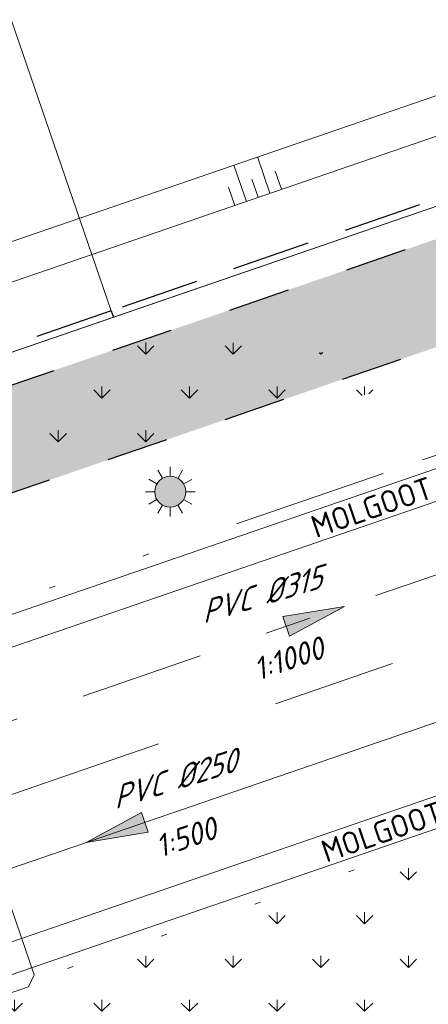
# Model space of a CAD drawing. Header units: metres. Extents: x 264570 to 266133, y 576109 to 577454.
# Tile 85 of 128: x 265451.43 to 265458.03, y 576892.1 to 576907.99. Entities that reach past the tile are written whole.
import ezdxf
from ezdxf.enums import TextEntityAlignment as Align

# ---------------------------------------------------------------- set-up
doc = ezdxf.new("R2010")
doc.units = ezdxf.units.M
for name, pattern in [('AM-AS', [16, 10, -2, 2, -2]), ('B-WE-RI-HWA_PVC_160-G', [10, 5.5, -4.5]), ('B-WE-RI-HWA_PVC_315-G', [10, 2, -1.125, 0.75, -1.125, 2, -1.125, 0.75, -1.125]), ('B-WE-VH-KANTOPSLUITING_TROTTOIRBAND_RWS_[AFMETINGEN1]-G', [10, 2.5, -1.5, 0, -1.5, 0, -1.5, 0, -1.5, 0, -1.5]), ('DASHED', [19.049999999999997, 12.7, -6.35]), ('NLCS-HIDDEN', [4, 2, -2])]:
    doc.linetypes.add(name, pattern=pattern)
for name, color, linetype, lineweight in [('B-WE-AM-AS-WEG-GD', 252, 'AM-AS', 18), ('B-WE-GR-GRAS_BERMKRUIDENMENGSEL-A', 252, 'Continuous', 18), ('B-WE-GW-TALUDARCERING_KORT-G', 252, 'Continuous', 15), ('B-WE-GW-TALUDARCERING_LANG-G', 252, 'Continuous', 15), ('B-WE-KG-GRENS_KADASTRAAL-G', 252, 'KG-KADASTRAAL', 18), ('B-WE-KL-ET_LS_OV_LICHTMAST-S', 252, 'Continuous', 15), ('B-WE-KL-TRACE-A', 252, 'Continuous', 13), ('B-WE-KL-TRACE-GD', 252, 'NLCS-HIDDEN', 25), ('B-WE-OG-TOPOGRAFIE-G', 252, 'Continuous', 15), ('B-WE-RI-DWA_PVC_250-G', 252, 'B-WE-RI-DWA_PVC_250-G', 18), ('B-WE-RI-HWA_PVC_160-G', 252, 'B-WE-RI-HWA_PVC_160-G', 18), ('B-WE-RI-HWA_PVC_315-G', 252, 'B-WE-RI-HWA_PVC_315-G', 18), ('B-WE-VH-KANTOPSLUITING_TROTTOIRBAND_RWS_11-22X25-G', 252, 'B-WE-VH-KANTOPSLUITING_TROTTOIRBAND_RWS_[AFMETINGEN1]-G', 18), ('B-XX-AL-T25', 252, 'Continuous', 9), ('T-WE-GR-TOEKOMSTIG-G', 3, 'DASHED', 25)]:
    doc.layers.add(name, color=color, linetype=linetype, lineweight=lineweight)
doc.layers.add('X-XX-RI-T18-200', color=7, linetype='Continuous', lineweight=18, true_color=0x656565)
doc.styles.add('NLCS-ISO', font='NLCS-ISO.ttf')
doc.styles.add('NLCS-ISO Standaard', font='NLCS-ISO.ttf')
doc.styles.add('NLCS-ISO-ANNOTATIVE-T25 BESTAAND', font='NLCS-ISO.ttf', dxfattribs={"height": 2.5})
doc.styles.add('NLCS-ISO-ANNOTATIVE-T25-BOB', font='NLCS-ISO.ttf', dxfattribs={"oblique": 30, "height": 2.5})
doc.styles.get("Standard").update_dxf_attribs({"font": 'arial.ttf'})
doc.linetypes.add('B-WE-RI-DWA_PVC_250-G', pattern='A,6,-5.5,["O   O   O",NLCS-ISO,S=0.5,R=0,X=-2.5,Y=-0.2],-3.5,5', length=20)
doc.linetypes.add('KG-KADASTRAAL', pattern='A,5.5,-2,["K",Standard,S=1.8,R=0,X=0,Y=-0.9],-2,5.5,-2,[5,NLCS.shx,S=0.75,R=0,X=0,Y=0],-2', length=19)

# ---------------------------------------------------------------- blocks, each defined once
blk = doc.blocks.new('N-SKL-ET_LS_OV_LICHTMAST_TYPE6-SO')
h = blk.add_hatch(color=255)
h.dxf.hatch_style = 1
h.paths.add_polyline_path([(-1.25, 0, 1), (1.25, 0, 1)])
at = {"flags": 128}
for points in [[(-0.625, 1.082531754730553), (-1, 1.732050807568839)], [(0, 1.25), (0, 2)], [(0.625, 1.082531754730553), (1, 1.732050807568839)], [(-1.082531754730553, 0.625), (-1.732050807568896, 1)], [(1.082531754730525, 0.625), (1.732050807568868, 1)], [(-1.25, 0), (-2, 0)], [(2, 0), (1.25, 0)], [(-1.732050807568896, -1), (-1.082531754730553, -0.625)], [(1.732050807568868, -1), (1.082531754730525, -0.625)], [(-1, -1.732050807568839), (-0.625, -1.082531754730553)], [(0, -2), (0, -1.25)], [(0.9999999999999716, -1.732050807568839), (0.625, -1.082531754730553)]]:
    blk.add_lwpolyline(points, dxfattribs=at)
blk.add_circle((0, 0), 1.25)
at = {"lineweight": 30, "flags": 104}
blk.add_attdef('01', text='', height=1.8, dxfattribs=at).set_placement((2.706316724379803, 1.091518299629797), align=Align.TOP_LEFT)
blk = doc.blocks.new('*U43')
at = {"ltscale": 0.5}
blk.add_hatch(color=256, dxfattribs=at).paths.add_polyline_path([(-3.333333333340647, 6.821210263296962e-13), (1.666666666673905, 0.8333333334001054), (1.666666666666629, -0.8333333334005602)])
blk.add_lwpolyline([(-3.333333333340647, 6.821210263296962e-13), (1.666666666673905, 0.8333333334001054), (1.666666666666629, -0.8333333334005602)], close=True)

msp = doc.modelspace()

# ---------------------------------------------------------------- hatches: boundary and pattern name
at = {"layer": 'B-WE-GR-GRAS_BERMKRUIDENMENGSEL-A'}
h = msp.add_hatch(dxfattribs=at)
h.set_pattern_fill('AGR-KRUIDEN', color=256, scale=0.4999999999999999, pattern_type=2)
h.set_pattern_definition([(90, (214669.059932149, 555914.2474301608), (-0.7071067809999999, 0.7071067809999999), [0.1875, -1.226713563]), (45, (214669.059932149, 555914.2474301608), (-0.7071067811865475, 0.7071067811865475), [0.1875, -0.8125]), (135, (214669.059932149, 555914.2474301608), (-0.7071067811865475, -0.7071067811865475), [0.1875, -0.8124999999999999])])
edge = h.paths.add_edge_path()
edge.add_arc((265460.0762962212, 576897.2410942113), 9.225904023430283, 144.3250131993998, 159.3311834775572, ccw=False)
edge.add_arc((265453.6805060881, 576901.8327030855), 1.352594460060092, 60.92824284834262, 144.3250131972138, ccw=False)
edge.add_arc((265455.9413781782, 576905.8994045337), 3.300318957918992, 240.9282428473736, 276.0851694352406)
edge.add_arc((265456.5097032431, 576900.5683939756), 2.060899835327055, 50.036391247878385, 96.08516943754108, ccw=False)
edge.add_line((265457.8334211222, 576902.1479759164), (265451.4442057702, 576900.4975216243))
at = {"layer": 'B-WE-KL-TRACE-A'}
h = msp.add_hatch(dxfattribs=at)
h.set_pattern_fill('DOTS', color=256, scale=0.5)
h.set_pattern_definition([(0, (265213.5037215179, 576754.347448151), (0.079375, 0.15875), [0, -0.15875])])
h.paths.add_polyline_path([(265408.4043004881, 576917.8228595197), (265412.2347218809, 576919.1382955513), (265412.770640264, 576917.5777535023), (265421.5918347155, 576891.8912958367), (265492.0053835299, 576916.072582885), (265492.5413019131, 576914.5120408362), (265549.4146078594, 576748.9025223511), (265547.8123746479, 576748.4880045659), (265490.9807598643, 576913.976122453), (265428.5590779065, 576892.5393871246), (265483.7503636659, 576731.8277473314), (265482.1503794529, 576731.4066806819), (265435.7314120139, 576866.5741853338), (265428.2636958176, 576864.0095825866), (265427.7310154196, 576865.560663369), (265435.1987416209, 576868.1252695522), (265426.9985358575, 576892.0034687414), (265420.5672110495, 576889.7948354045), (265411.1628090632, 576917.0255951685), (265408.9402188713, 576916.2623174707)])

# ---------------------------------------------------------------- linework, layer by layer
at = {"layer": 'B-WE-AM-AS-WEG-GD', "flags": 128}
msp.add_lwpolyline([(265555.7860713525, 576744.5120465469), (265498.3859794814, 576911.6555142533), (265424.1420092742, 576886.1587911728)], dxfattribs=at)
at = {"layer": 'B-WE-GW-TALUDARCERING_KORT-G', "flags": 128}
for points in [[(265455.663525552, 576905.2538480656), (265455.5628398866, 576905.5470359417)], [(265455.2852121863, 576905.1239288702), (265455.1845265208, 576905.4171167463)], [(265454.9068988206, 576904.9940096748), (265454.8062131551, 576905.2871975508)]]:
    msp.add_lwpolyline(points, dxfattribs=at)
at = {"layer": 'B-WE-GW-TALUDARCERING_LANG-G', "flags": 128}
for points in [[(265455.4743688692, 576905.1888884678), (265455.272997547, 576905.7752641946)], [(265455.0960555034, 576905.0589692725), (265454.8946841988, 576905.6453449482)]]:
    msp.add_lwpolyline(points, dxfattribs=at)
at = {"layer": 'B-WE-KG-GRENS_KADASTRAAL-G', "ltscale": 0.5}
for p, q in [((265442.6206760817, 576933.2594487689), (265452.9119820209, 576903.2921698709)), ((265452.9477098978, 576903.1881337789), (265463.7485563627, 576906.8973403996)), ((265442.9224121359, 576899.7452646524), (265452.9477098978, 576903.1881337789))]:
    msp.add_line(p, q, dxfattribs=at)
at = {"layer": 'B-WE-KL-TRACE-GD', "ltscale": 0.5, "flags": 128}
msp.add_lwpolyline([(265408.4043004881, 576917.8228595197), (265412.2347218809, 576919.1382955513), (265412.770640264, 576917.5777535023), (265421.5918347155, 576891.8912958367), (265492.0053835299, 576916.072582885), (265492.5413019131, 576914.5120408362), (265549.4146078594, 576748.9025223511), (265547.8123746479, 576748.4880045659), (265490.9807598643, 576913.976122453), (265428.5590779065, 576892.5393871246), (265483.7503636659, 576731.8277473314), (265482.1503794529, 576731.4066806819), (265435.7314120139, 576866.5741853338), (265428.2636958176, 576864.0095825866), (265427.7310154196, 576865.560663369), (265435.1987416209, 576868.1252695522), (265426.9985358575, 576892.0034687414), (265420.5672110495, 576889.7948354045), (265411.1628090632, 576917.0255951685), (265408.9402188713, 576916.2623174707)], close=True, dxfattribs=at)
at = {"layer": 'B-WE-OG-TOPOGRAFIE-G', "flags": 128}
msp.add_lwpolyline([(265442.922412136, 576899.7452646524), (265463.7485550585, 576906.8973441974)], dxfattribs=at)
at = {"layer": 'B-WE-RI-DWA_PVC_250-G', "flags": 128}
msp.add_lwpolyline([(265497.3090663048, 576910.0961691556), (265425.9497117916, 576885.590098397)], dxfattribs=at)
at = {"layer": 'B-WE-RI-HWA_PVC_160-G', "flags": 128}
msp.add_lwpolyline([(265450.3697392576, 576896.3553588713), (265451.6689393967, 576892.5722148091), (265451.5757917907, 576892.3816274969), (265451.2163942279, 576892.2582038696), (265451.0258069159, 576892.3513514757), (265450.977087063, 576892.4932189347)], dxfattribs=at)
at = {"layer": 'B-WE-RI-HWA_PVC_315-G'}
msp.add_line((265424.0843851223, 576887.328492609), (265499.0845797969, 576913.0849387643), dxfattribs=at)
at = {"layer": 'T-WE-GR-TOEKOMSTIG-G', "ltscale": 0.1}
for p, q in [((265463.2966839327, 576906.8584648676), (265452.9119820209, 576903.2921698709)), ((265452.9119820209, 576903.2921698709), (265443.3028287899, 576899.9922123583)), ((265452.9119820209, 576903.2921698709), (265452.9477098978, 576903.1881337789)), ((265452.9477098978, 576903.1881337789), (265452.9477100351, 576903.1881333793)), ((265452.9477100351, 576903.1881333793), (265452.9498703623, 576903.1818427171))]:
    msp.add_line(p, q, dxfattribs=at)

# ---------------------------------------------------------------- block references
at = {"layer": 'B-WE-KL-ET_LS_OV_LICHTMAST-S', "xscale": 0.2, "yscale": 0.2, "zscale": 0.2, "rotation": 359.930953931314}
msp.add_blockref('N-SKL-ET_LS_OV_LICHTMAST_TYPE6-SO', (265453.8657595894, 576900.3720593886), dxfattribs=at)
at = {"layer": 'B-XX-AL-T25', "ltscale": 0.9999899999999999}
for p, xscale, yscale, zscale, rotation in [((265456.0514140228, 576898.3061217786), 0.1999999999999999, 0.1999999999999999, 0.1999999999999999, 198.8843531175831), ((265453.1407638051, 576894.9271397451), 0.2, 0.2, 0.2, 18.88435311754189)]:
    msp.add_blockref('*U43', p, dxfattribs=dict(at, xscale=xscale, yscale=yscale, zscale=zscale, rotation=rotation))

# ---------------------------------------------------------------- next in the draw order: texts
at = {"layer": 'X-XX-RI-T18-200', "ltscale": 0.5, "char_height": 0.36, "attachment_point": 1, "rotation": 18.950953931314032, "style": 'NLCS-ISO-ANNOTATIVE-T25 BESTAAND', "bg_fill": 3, "box_fill_scale": 1.15, "bg_fill_color": 256, "bg_fill_transparency": 0}
for s, insert in [('{\\fNLCS-ISO|b0|i1|c0|p34;1:1000}', (265455.1679386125, 576897.6593319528)), ('{\\fNLCS-ISO|b0|i1|c0|p34;1:500}', (265453.5852920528, 576894.8017427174))]:
    msp.add_mtext(s, dxfattribs=dict(at, insert=insert))

# ---------------------------------------------------------------- next in the draw order: texts
at = {"layer": 'X-XX-RI-T18-200', "ltscale": 0.5, "char_height": 0.36, "attachment_point": 5, "style": 'NLCS-ISO-ANNOTATIVE-T25-BOB', "bg_fill": 3, "box_fill_scale": 1, "bg_fill_color": 256, "bg_fill_transparency": 0}
for s, insert, rotation in [('\\A1;PVC %%C315', (265455.3136968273, 576898.7029680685, 0.2), 16.834134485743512), ('\\A1;PVC %%C250', (265453.9103526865, 576895.72502482, 0.2), 17.496071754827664)]:
    msp.add_mtext(s, dxfattribs=dict(at, insert=insert, rotation=rotation))

# ---------------------------------------------------------------- next in the draw order: hatches: boundary and pattern name
at = {"layer": 'B-WE-GR-GRAS_BERMKRUIDENMENGSEL-A'}
h = msp.add_hatch(dxfattribs=at)
h.set_pattern_fill('AGR-KRUIDEN', color=256, scale=0.5, pattern_type=2)
h.set_pattern_definition([(90, (214669.059932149, 555914.2474301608), (-0.707106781, 0.707106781), [0.1875, -1.226713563]), (45, (214669.059932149, 555914.2474301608), (-0.7071067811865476, 0.7071067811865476), [0.1875, -0.8125000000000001]), (135, (214669.059932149, 555914.2474301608), (-0.7071067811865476, -0.7071067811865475), [0.1875, -0.8125])])
h.paths.add_polyline_path([(265451.5774427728, 576888.4436721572), (265462.6619882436, 576892.2503097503), (265461.4278010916, 576895.844302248), (265450.3432128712, 576892.0376549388)])

# ---------------------------------------------------------------- next in the draw order: linework, layer by layer
at = {"layer": 'B-WE-OG-TOPOGRAFIE-G', "flags": 128}
for points in [[(265416.3641158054, 576918.1955424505), (265418.7007545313, 576917.0552647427), (265425.7089235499, 576895.6218747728), (265460.5832755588, 576907.5983627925), (265496.6382338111, 576919.9850338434)], [(265416.7435591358, 576917.0980245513), (265417.0044904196, 576916.9706903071), (265424.9349628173, 576895.3560826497), (265425.1367869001, 576894.7683906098), (265491.5057164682, 576917.5650802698)]]:
    msp.add_lwpolyline(points, dxfattribs=at)
at = {"layer": 'B-WE-OG-TOPOGRAFIE-G'}
for points in [[(265416.4582127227, 576917.0000314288), (265423.900921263, 576895.3275902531, 0.4142135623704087), (265431.5244137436, 576891.601686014), (265500.0936855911, 576915.1496149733), (265553.323510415, 576760.1495580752, 0.3919725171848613), (265567.6913865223, 576752.4329833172), (265568.593348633, 576752.6674000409)], [(265415.9853211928, 576916.8376319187), (265423.428029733, 576895.165190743, 0.4142135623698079), (265431.6868132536, 576891.1287944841), (265499.7831935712, 576914.5143239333), (265552.850618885, 576759.9871585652, 0.3919725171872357), (265567.8171564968, 576751.9490598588), (265568.7166101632, 576752.1828246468)]]:
    msp.add_lwpolyline(points, format="xyb", dxfattribs=at)
at = {"layer": 'B-WE-OG-TOPOGRAFIE-G', "flags": 128}
for points in [[(265491.61418844, 576732.1220684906, -0.3917118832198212), (265476.6585860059, 576740.163003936), (265429.1120125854, 576878.6139871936, -0.4142135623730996), (265433.1484088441, 576886.8727707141), (265490.8411755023, 576906.6855109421, -0.4142135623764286), (265499.0999590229, 576902.6491146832), (265547.859562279, 576760.6659068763, -0.4368193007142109), (265539.1811444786, 576744.5077341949), (265539.1655372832, 576744.5036784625)], [(265491.4883270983, 576732.6059685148, -0.3916987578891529), (265477.1314775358, 576740.325403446), (265429.5849041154, 576878.7763867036, -0.4142135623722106), (265433.3108083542, 576886.3998791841), (265491.0035750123, 576906.2126194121, -0.414213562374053), (265498.6270674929, 576902.4867151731), (265547.386670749, 576760.5035073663, -0.4368193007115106), (265539.0553896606, 576744.991661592), (265539.0397824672, 576744.9876058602)]]:
    msp.add_lwpolyline(points, format="xyb", dxfattribs=at)
at = {"layer": 'B-WE-VH-KANTOPSLUITING_TROTTOIRBAND_RWS_11-22X25-G'}
msp.add_lwpolyline([(265445.1024314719, 576896.4760880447), (265457.9413796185, 576900.8852151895), (265464.5618610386, 576903.1588083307)], dxfattribs=at)
at = {"layer": 'B-WE-VH-KANTOPSLUITING_TROTTOIRBAND_RWS_11-22X25-G', "flags": 128}
msp.add_lwpolyline([(265460.6215117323, 576895.5674040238), (265451.0998441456, 576892.2974801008)], dxfattribs=at)

# ---------------------------------------------------------------- next in the draw order: texts
at = {"layer": 'B-XX-AL-T25', "char_height": 0.3599999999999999, "attachment_point": 5, "rotation": 18.953398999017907, "style": 'NLCS-ISO Standaard', "bg_fill": 3, "box_fill_scale": 1, "bg_fill_color": 256, "bg_fill_transparency": 0}
for insert in [(265458.9484679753, 576900.7482501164), (265459.1141147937, 576895.5094877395)]:
    msp.add_mtext_dynamic_manual_height_columns('MOLGOOT SBS-DF 7 STREK', width=6.112656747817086, gutter_width=1.8, heights=[0.1256952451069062], dxfattribs=dict(at, insert=insert))

doc.saveas('drawing.dxf')
